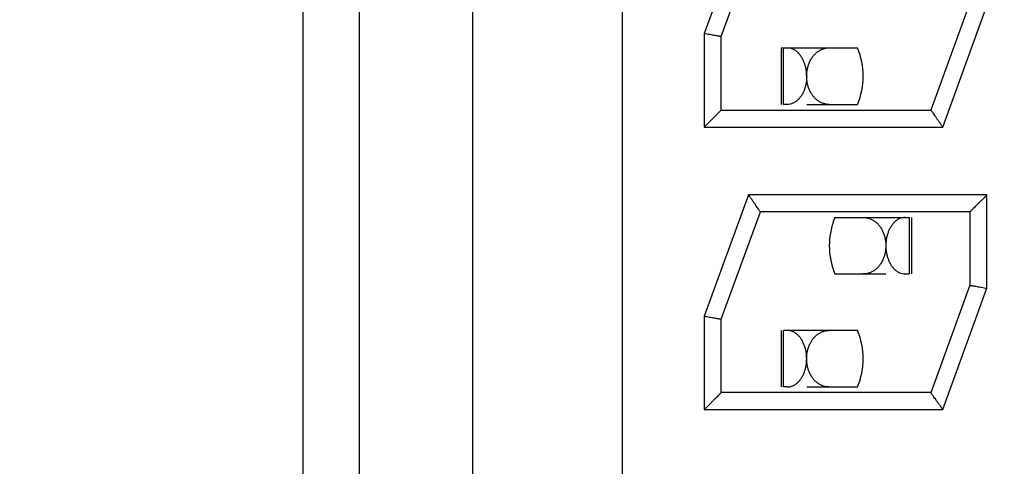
# Model space of a CAD drawing. Header units: inches. Extents: x 0 to 34, y 0 to 22.
# Tile 37 of 54: x 15.706 to 16.055, y 12.537 to 12.695. Entities that reach past the tile are written whole.
import ezdxf

# ---------------------------------------------------------------- set-up
doc = ezdxf.new("R2010")
doc.units = ezdxf.units.IN
doc.header["$LTSCALE"] = 1.87
doc.header["$MEASUREMENT"] = 0
doc.layers.get('0').update_dxf_attribs({"linetype": 'CONTINUOUS'})
doc.layers.add('DIMENSIONS', color=7, linetype='CONTINUOUS')
doc.styles.get("Standard").update_dxf_attribs({"font": 'txt', "width": 0.8})
doc.dimstyles.new('DIMSTYLE_1', dxfattribs={"dimtxt": 0.125, "dimasz": 0.18, "dimexe": 0.18, "dimexo": 0.0625, "dimgap": 0.09, "dimtad": 0, "dimtih": 1, "dimtoh": 1, "dimdec": 3, "dimlfac": 0.5, "dimzin": 4, "dimdsep": 46, "dimtxsty": 'STANDARD', "dimblk": '_FILLED', "dimblk1": '_FILLED', "dimblk2": '_FILLED', "dimcen": 0.09, "dimadec": 0, "dimazin": 0, "dimtp": 0.01, "dimtm": 0.01, "dimtfac": 1, "dimtdec": 3, "dimtofl": 0, "dimtmove": 0, "dimatfit": 3, "dimldrblk": '_FILLED', "dimfxl": 1, "dimtolj": 1, "dimtzin": 4, "dimarcsym": 0})

# ---------------------------------------------------------------- blocks, each defined once
blk = doc.blocks.new('*D4')
at = {"layer": 'DIMENSIONS', "color": 2, "linetype": 'CONTINUOUS'}
blk.add_line((15.8766159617, 12.4192982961), (14.5858159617, 12.4192982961), dxfattribs=at)
at = {"layer": 'DIMENSIONS', "color": 2, "linetype": 'CONTINUOUS', "width": 0.8}
for s, p in [('[', (13.8233159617, 12.3567982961)), (']', (14.4233159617, 12.3567982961)), ('1.513', (13.1983159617, 12.3567982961)), ('38.43', (13.9233159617, 12.3567982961))]:
    blk.add_text(s, height=0.125, dxfattribs=at).set_placement(p)
blk = doc.blocks.new('_FILLED')
at = {"color": 0, "linetype": 'BYBLOCK'}
blk.add_solid([(0, 0), (-1, 0.1736111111), (-1, -0.1736111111)], dxfattribs=at)
blk = doc.blocks.new('*D5')
at = {"layer": 'DIMENSIONS', "color": 2, "linetype": 'CONTINUOUS'}
blk.add_line((15.8766159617, 9.5192982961), (14.5858159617, 9.5192982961), dxfattribs=at)
at = {"layer": 'DIMENSIONS', "color": 2, "linetype": 'CONTINUOUS', "width": 0.8}
for s, p in [('[', (13.8233159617, 9.4567982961)), (']', (14.4233159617, 9.4567982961)), ('2.963', (13.1983159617, 9.4567982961)), ('75.26', (13.9233159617, 9.4567982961))]:
    blk.add_text(s, height=0.125, dxfattribs=at).set_placement(p)
blk = doc.blocks.new('*D8')
at = {"layer": 'DIMENSIONS', "color": 2, "linetype": 'CONTINUOUS'}
blk.add_line((16.0636159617, 7.0192982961), (14.5858159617, 7.0192982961), dxfattribs=at)
at = {"layer": 'DIMENSIONS', "color": 2, "linetype": 'CONTINUOUS', "width": 0.8}
for s, p in [('[', (13.7233159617, 6.9567982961)), (']', (14.4233159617, 6.9567982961)), ('4.213', (13.0983159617, 6.9567982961)), ('107.01', (13.8233159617, 6.9567982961))]:
    blk.add_text(s, height=0.125, dxfattribs=at).set_placement(p)

msp = doc.modelspace()

# ---------------------------------------------------------------- linework, layer by layer
at = {"color": 7, "linetype": 'CONTINUOUS'}
for p, q in [((15.8066239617, 11.9707513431), (15.8066239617, 12.8678452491)), ((15.8264927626, 11.9715786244), (15.8264927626, 12.8690179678)), ((15.8664927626, 12.8690179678), (15.8664927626, 11.9715786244)), ((15.9194927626, 12.8690179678), (15.9194927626, 11.9715786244)), ((15.9641223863, 12.7332982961), (15.9484927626, 12.690356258)), ((15.9544905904, 12.6892923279), (15.9683304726, 12.7273170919)), ((16.0424949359, 12.7013042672), (16.0286550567, 12.6632795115)), ((16.032863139, 12.6572982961), (16.0484927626, 12.7002403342)), ((15.9484927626, 12.690356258), (15.9484927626, 12.6572982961)), ((15.9544927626, 12.6892982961), (15.9544748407, 12.6893014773)), ((15.9544927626, 12.6632982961), (15.9544927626, 12.6892982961)), ((15.9756364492, 12.6852983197), (15.9756364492, 12.6652983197)), ((15.9756364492, 12.6852983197), (16.0027191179, 12.6852983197)), ((15.9765131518, 12.6652983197), (15.9765131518, 12.6852983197)), ((15.9544927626, 12.6632982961), (16.0286618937, 12.6632982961)), ((15.977867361, 12.6652983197), (15.9765131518, 12.6652983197)), ((15.9847189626, 12.6652983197), (16.0026755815, 12.6652983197)), ((16.0286618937, 12.6632982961), (16.0286709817, 12.6632843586)), ((15.9484927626, 12.6572982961), (16.032863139, 12.6572982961)), ((15.9641223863, 12.6332982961), (15.9484927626, 12.590356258)), ((16.0484927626, 12.6332982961), (15.9641223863, 12.6332982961)), ((16.0484927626, 12.6002403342), (16.0484927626, 12.6332982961)), ((15.9544905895, 12.5892923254), (15.9683304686, 12.6273170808)), ((15.9683236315, 12.6272982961), (15.9683145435, 12.6273122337)), ((16.0424927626, 12.6272982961), (15.9683236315, 12.6272982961)), ((16.0424927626, 12.6272982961), (16.0424927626, 12.6012982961)), ((15.9947195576, 12.6252983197), (16.0209247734, 12.6252983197)), ((16.0209247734, 12.6252983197), (16.0209247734, 12.6052983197)), ((16.021801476, 12.6252983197), (16.021801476, 12.6052983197)), ((15.9947188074, 12.6052983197), (16.0127189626, 12.6052983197)), ((16.0195705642, 12.6052983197), (16.0209247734, 12.6052983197)), ((16.0424949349, 12.6013042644), (16.0286550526, 12.5632795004)), ((16.032863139, 12.5572982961), (16.0484927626, 12.6002403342)), ((16.0424927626, 12.6012982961), (16.0425106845, 12.6012951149)), ((15.9484927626, 12.590356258), (15.9484927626, 12.5572982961)), ((15.9544748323, 12.5893014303), (15.9544927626, 12.5892982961)), ((15.9544927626, 12.5632982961), (15.9544927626, 12.5892982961)), ((15.9756364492, 12.5852983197), (15.9756364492, 12.5652983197)), ((15.9765131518, 12.5652983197), (15.9765131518, 12.5852983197)), ((16.0027191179, 12.5852983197), (15.9765131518, 12.5852983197)), ((15.977867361, 12.5652983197), (15.9765131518, 12.5652983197)), ((15.9847189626, 12.5652983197), (16.0026755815, 12.5652983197)), ((16.0286618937, 12.5632982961), (15.9544927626, 12.5632982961)), ((16.0286718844, 12.5632849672), (16.0286618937, 12.5632982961)), ((15.9484927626, 12.5572982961), (16.032863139, 12.5572982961))]:
    msp.add_line(p, q, dxfattribs=at)
for centre, start, end in [((15.9787189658, 12.6752992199), 337.3779873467, 22.6177172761), ((16.0187189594, 12.6152974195), 157.3779873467, 202.6177172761), ((15.9787189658, 12.5752992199), 337.3779873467, 22.6177172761)]:
    msp.add_arc(centre, 0.026, start, end, dxfattribs=at)
for points, knots in [([(15.9544748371, 12.6893014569), (15.954456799, 12.6893046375), (15.9543661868, 12.6893206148), (15.9541565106, 12.6893575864), (15.9538025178, 12.6894200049), (15.9533167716, 12.6895056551), (15.9527107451, 12.6896125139), (15.9520011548, 12.6897376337), (15.9512055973, 12.6898779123), (15.950342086, 12.6900301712), (15.9494297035, 12.690191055), (15.948807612, 12.6903007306), (15.9484928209, 12.6903562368)], [0, 0, 0, 0, 0.0090461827, 0.0454422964, 0.1051533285, 0.1865747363, 0.2890456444, 0.4090775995, 0.5424366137, 0.6880203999, 0.8421312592, 1, 1, 1, 1]), ([(15.9829765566, 12.6819612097), (15.9827768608, 12.6822874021), (15.9823472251, 12.6829048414), (15.9815998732, 12.6837214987), (15.9807675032, 12.6843942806), (15.9798577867, 12.6849029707), (15.9792045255, 12.6851183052), (15.978872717, 12.6851900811)], [0, 0, 0, 0, 0.2139237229, 0.4198810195, 0.6174993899, 0.810425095, 1, 1, 1, 1]), ([(15.9861458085, 12.6810588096), (15.9863445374, 12.6814185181), (15.9867817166, 12.6821086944), (15.9873053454, 12.6827363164), (15.9875860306, 12.6830275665)], [0, 0, 0, 0, 0.5040213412, 1, 1, 1, 1]), ([(15.9875860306, 12.6830275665), (15.9878615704, 12.6833134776), (15.988449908, 12.6838438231), (15.9894378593, 12.6844911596), (15.9905003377, 12.6849607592), (15.9912441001, 12.6851486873), (15.9916163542, 12.6852097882)], [0, 0, 0, 0, 0.2554870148, 0.5082346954, 0.7574147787, 1, 1, 1, 1]), ([(15.9847189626, 12.6752340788), (15.9847206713, 12.6756223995), (15.9846928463, 12.6764013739), (15.9845574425, 12.6775630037), (15.9843248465, 12.6787133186), (15.9839909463, 12.6798415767), (15.9835501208, 12.6809341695), (15.983180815, 12.6816275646), (15.9829765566, 12.6819612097)], [0, 0, 0, 0, 0.1656356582, 0.3320578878, 0.4983072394, 0.6656063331, 0.8332373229, 1, 1, 1, 1]), ([(15.9847192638, 12.6752340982), (15.9847173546, 12.6756199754), (15.9847489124, 12.676406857), (15.9849068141, 12.6775909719), (15.98518525, 12.6787806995), (15.9854538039, 12.6795565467), (15.9856103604, 12.67993878)], [0, 0, 0, 0, 0.2403191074, 0.4896671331, 0.7428943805, 1, 1, 1, 1]), ([(15.9847189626, 12.6752340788), (15.9847172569, 12.6748465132), (15.984682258, 12.6740593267), (15.9845326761, 12.672876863), (15.9842793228, 12.6717012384), (15.9839234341, 12.6705656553), (15.9834687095, 12.6694931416), (15.9830969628, 12.6688228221), (15.9828941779, 12.6685032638)], [0, 0, 0, 0, 0.1646766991, 0.334385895, 0.5058600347, 0.6749787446, 0.839283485, 1, 1, 1, 1]), ([(15.9927030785, 12.6652983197), (15.992311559, 12.6652983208), (15.9915328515, 12.6653663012), (15.9904071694, 12.6656681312), (15.9893536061, 12.6661527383), (15.9883860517, 12.666803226), (15.9875157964, 12.6676017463), (15.9867540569, 12.6685266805), (15.9861104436, 12.6695515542), (15.9855907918, 12.6706467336), (15.9851958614, 12.67178244), (15.984920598, 12.6729363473), (15.9848115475, 12.6737129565), (15.9847751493, 12.6741003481)], [0, 0, 0, 0, 0.0904262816, 0.1794411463, 0.2679075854, 0.3570385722, 0.4476366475, 0.539739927, 0.6329607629, 0.7264468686, 0.8191203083, 0.910171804, 1, 1, 1, 1]), ([(15.9828941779, 12.6685032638), (15.9826967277, 12.6681921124), (15.9822723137, 12.6676013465), (15.9815369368, 12.6668180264), (15.9807194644, 12.6661716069), (15.9798276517, 12.6656821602), (15.9788698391, 12.6653704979), (15.9782018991, 12.6652983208), (15.977867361, 12.6652983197)], [0, 0, 0, 0, 0.1777455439, 0.3501739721, 0.516860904, 0.6786597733, 0.8385474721, 1, 1, 1, 1]), ([(15.9484927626, 12.6572985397), (15.948827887, 12.6576336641), (15.9494797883, 12.6582852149), (15.9504218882, 12.6592274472), (15.9512875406, 12.6600930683), (15.9520595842, 12.660865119), (15.9527265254, 12.6615320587), (15.9532817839, 12.6620873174), (15.9537236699, 12.6625292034), (15.9540555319, 12.6628610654), (15.9542848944, 12.6630904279), (15.9544191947, 12.6632247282), (15.9544781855, 12.663283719), (15.9544927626, 12.6632982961)], [0, 0, 0, 0, 0.167565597, 0.3258696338, 0.4710926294, 0.6003927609, 0.7119010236, 0.8045696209, 0.8780276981, 0.9328484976, 0.9705039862, 0.9927113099, 1, 1, 1, 1]), ([(16.0286714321, 12.6632846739), (16.0286815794, 12.663270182), (16.0287341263, 12.6631951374), (16.0288598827, 12.6630155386), (16.0290783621, 12.6627035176), (16.0293872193, 12.6622624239), (16.0297841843, 12.6616954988), (16.0302642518, 12.6610098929), (16.0308215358, 12.660214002), (16.0314496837, 12.6593169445), (16.0321381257, 12.6583336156), (16.0326167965, 12.6576503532), (16.032863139, 12.6572985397)], [0, 0, 0, 0, 0.0072626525, 0.0376087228, 0.0900061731, 0.1636324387, 0.2586634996, 0.3741214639, 0.5072250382, 0.6575242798, 0.8236881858, 1, 1, 1, 1]), ([(15.9683140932, 12.6273119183), (15.9683039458, 12.6273264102), (15.968251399, 12.6274014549), (15.9681256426, 12.6275810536), (15.9679071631, 12.6278930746), (15.9675983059, 12.6283341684), (15.9672013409, 12.6289010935), (15.9667212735, 12.6295866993), (15.9661639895, 12.6303825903), (15.9655358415, 12.6312796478), (15.9648473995, 12.6322629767), (15.9643687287, 12.6329462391), (15.9641223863, 12.6332980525)], [0, 0, 0, 0, 0.0072626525, 0.0376087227, 0.0900061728, 0.1636324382, 0.2586634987, 0.3741214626, 0.5072250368, 0.6575242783, 0.8236881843, 1, 1, 1, 1]), ([(16.0484927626, 12.6332980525), (16.0481576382, 12.6329629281), (16.0475057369, 12.6323113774), (16.046563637, 12.631369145), (16.0456979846, 12.6305035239), (16.044925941, 12.6297314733), (16.0442589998, 12.6290645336), (16.0437037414, 12.6285092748), (16.0432618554, 12.6280673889), (16.0429299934, 12.6277355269), (16.0427006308, 12.6275061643), (16.0425663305, 12.627371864), (16.0425073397, 12.6273128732), (16.0424927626, 12.6272982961)], [0, 0, 0, 0, 0.1675655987, 0.3258696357, 0.4710926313, 0.6003927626, 0.7119010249, 0.8045696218, 0.8780276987, 0.9328484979, 0.9705039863, 0.9927113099, 1, 1, 1, 1]), ([(16.0047348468, 12.6252983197), (16.0050994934, 12.6252983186), (16.0058436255, 12.6252378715), (16.0069449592, 12.6249587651), (16.0080098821, 12.6244864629), (16.0089982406, 12.6238365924), (16.0098862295, 12.6230336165), (16.0106621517, 12.6221012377), (16.0113188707, 12.6210625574), (16.0118503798, 12.6199447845), (16.0122537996, 12.618778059), (16.0125318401, 12.6175883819), (16.0126384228, 12.6167871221), (16.01267249, 12.6163879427)], [0, 0, 0, 0, 0.0835206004, 0.1701110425, 0.2590381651, 0.3490791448, 0.4399001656, 0.5322628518, 0.6260606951, 0.7206369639, 0.8151263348, 0.9082788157, 1, 1, 1, 1]), ([(16.0195705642, 12.6252983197), (16.0192312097, 12.6252983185), (16.0185520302, 12.6252238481), (16.0175794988, 12.6249021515), (16.0166791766, 12.624399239), (16.0158581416, 12.6237391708), (16.0151200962, 12.6229402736), (16.0144711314, 12.6220199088), (16.0139203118, 12.6210029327), (16.0134706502, 12.6199103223), (16.0131240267, 12.6187616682), (16.0128822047, 12.6175801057), (16.0127892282, 12.6167813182), (16.0127594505, 12.6163838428)], [0, 0, 0, 0, 0.083077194, 0.1657320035, 0.24918605, 0.334180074, 0.422587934, 0.5145890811, 0.6091630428, 0.7051388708, 0.8033472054, 0.9024558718, 1, 1, 1, 1]), ([(16.0127186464, 12.6152324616), (16.0127166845, 12.6148542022), (16.0126788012, 12.6140868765), (16.0125168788, 12.6129353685), (16.0122414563, 12.6117816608), (16.0119195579, 12.6108564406), (16.0116849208, 12.6103214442), (16.0116073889, 12.6101562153)], [0, 0, 0, 0, 0.2167789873, 0.4396058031, 0.6654981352, 0.895458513, 1, 1, 1, 1]), ([(16.0127189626, 12.6152324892), (16.0127207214, 12.6148427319), (16.0127557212, 12.6140615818), (16.012902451, 12.6128990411), (16.0131461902, 12.6117529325), (16.0134891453, 12.6106368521), (16.0139341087, 12.6095658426), (16.0143023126, 12.6088897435), (16.0145043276, 12.608565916)], [0, 0, 0, 0, 0.1673985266, 0.3354073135, 0.5027209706, 0.670024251, 0.8361713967, 1, 1, 1, 1]), ([(16.0116073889, 12.6101562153), (16.0115128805, 12.6099548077), (16.0112292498, 12.6093960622), (16.0106827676, 12.6085261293), (16.0101710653, 12.6079049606), (16.0098963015, 12.6076155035)], [0, 0, 0, 0, 0.2169879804, 0.6108599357, 1, 1, 1, 1]), ([(16.0098963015, 12.6076155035), (16.0096260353, 12.6073307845), (16.0090506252, 12.6068029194), (16.008083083, 12.6061525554), (16.0070295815, 12.6056680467), (16.006283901, 12.6054681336), (16.0059038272, 12.6054008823)], [0, 0, 0, 0, 0.2536344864, 0.5031491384, 0.7508100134, 1, 1, 1, 1]), ([(16.0145043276, 12.608565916), (16.0147020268, 12.6082490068), (16.0151282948, 12.6076462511), (16.0158699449, 12.6068457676), (16.0166971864, 12.6061848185), (16.0175994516, 12.605686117), (16.0182441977, 12.6054755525), (16.018571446, 12.6054052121)], [0, 0, 0, 0, 0.2118947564, 0.4179846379, 0.6173946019, 0.8104185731, 1, 1, 1, 1]), ([(16.0425106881, 12.6012951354), (16.0425287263, 12.6012919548), (16.0426193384, 12.6012759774), (16.0428290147, 12.6012390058), (16.0431830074, 12.6011765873), (16.0436687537, 12.6010909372), (16.0442747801, 12.6009840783), (16.0449843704, 12.6008589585), (16.0457799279, 12.6007186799), (16.0466434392, 12.6005664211), (16.0475558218, 12.6004055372), (16.0481779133, 12.6002958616), (16.0484927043, 12.6002403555)], [0, 0, 0, 0, 0.0090461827, 0.0454422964, 0.1051533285, 0.1865747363, 0.2890456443, 0.4090775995, 0.5424366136, 0.6880203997, 0.8421312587, 1, 1, 1, 1]), ([(15.9484926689, 12.590356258), (15.948807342, 12.5903007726), (15.9494290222, 12.5901911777), (15.9503405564, 12.5900304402), (15.9512036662, 12.589878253), (15.9519994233, 12.589737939), (15.9527094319, 12.5896127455), (15.9533154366, 12.5895058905), (15.9538012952, 12.5894202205), (15.9541557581, 12.5893577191), (15.9543660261, 12.5893206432), (15.9544567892, 12.5893046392), (15.954474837, 12.5893014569)], [0, 0, 0, 0, 0.1578056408, 0.3117647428, 0.4571266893, 0.5906469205, 0.7108295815, 0.8131893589, 0.8945525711, 0.9544831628, 0.9909491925, 1, 1, 1, 1]), ([(15.9829765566, 12.5819612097), (15.9827768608, 12.5822874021), (15.9823472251, 12.5829048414), (15.9815998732, 12.5837214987), (15.9807675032, 12.5843942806), (15.9798577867, 12.5849029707), (15.9792045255, 12.5851183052), (15.978872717, 12.5851900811)], [0, 0, 0, 0, 0.2139237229, 0.4198810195, 0.6174993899, 0.810425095, 1, 1, 1, 1]), ([(15.9847189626, 12.5752340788), (15.9847206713, 12.5756223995), (15.9846928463, 12.5764013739), (15.9845574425, 12.5775630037), (15.9843248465, 12.5787133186), (15.9839909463, 12.5798415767), (15.9835501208, 12.5809341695), (15.983180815, 12.5816275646), (15.9829765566, 12.5819612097)], [0, 0, 0, 0, 0.1656356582, 0.3320578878, 0.4983072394, 0.6656063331, 0.8332373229, 1, 1, 1, 1]), ([(15.9858935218, 12.5805723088), (15.9859489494, 12.5806863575), (15.9861907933, 12.5811622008), (15.9866797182, 12.5819648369), (15.9871880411, 12.5825995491), (15.9874624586, 12.5828965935)], [0, 0, 0, 0, 0.1351909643, 0.5689833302, 1, 1, 1, 1]), ([(15.9874624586, 12.5828965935), (15.9877322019, 12.5831885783), (15.9883075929, 12.5837307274), (15.9892819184, 12.5844036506), (15.9903513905, 12.5849093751), (15.9911136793, 12.5851194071), (15.9915031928, 12.5851902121)], [0, 0, 0, 0, 0.2522510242, 0.500314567, 0.7489817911, 1, 1, 1, 1]), ([(15.9847192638, 12.5752340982), (15.9847173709, 12.5756166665), (15.9847480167, 12.5763882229), (15.9848993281, 12.5775422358), (15.9851616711, 12.5786921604), (15.9854129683, 12.5794418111), (15.9855593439, 12.5798120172)], [0, 0, 0, 0, 0.2452049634, 0.4941310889, 0.7449705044, 1, 1, 1, 1]), ([(15.977867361, 12.5652983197), (15.9782019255, 12.5652983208), (15.9788702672, 12.5653705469), (15.9798295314, 12.5656828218), (15.9807239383, 12.566174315), (15.9815440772, 12.5668243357), (15.982280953, 12.5676117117), (15.9829263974, 12.5685133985), (15.983475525, 12.5695073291), (15.9839279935, 12.5705784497), (15.9842817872, 12.5717111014), (15.9845336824, 12.5728833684), (15.9846340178, 12.5736786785), (15.9846675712, 12.5740758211)], [0, 0, 0, 0, 0.0828315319, 0.1649464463, 0.2482327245, 0.3341608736, 0.4229732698, 0.5143613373, 0.6080071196, 0.7035398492, 0.8017578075, 0.9013601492, 1, 1, 1, 1]), ([(15.9927030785, 12.5652983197), (15.992311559, 12.5652983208), (15.9915328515, 12.5653663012), (15.9904071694, 12.5656681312), (15.9893536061, 12.5661527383), (15.9883860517, 12.566803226), (15.9875157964, 12.5676017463), (15.9867540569, 12.5685266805), (15.9861104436, 12.5695515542), (15.9855907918, 12.5706467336), (15.9851958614, 12.57178244), (15.984920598, 12.5729363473), (15.9848115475, 12.5737129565), (15.9847751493, 12.5741003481)], [0, 0, 0, 0, 0.0904262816, 0.1794411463, 0.2679075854, 0.3570385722, 0.4476366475, 0.539739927, 0.6329607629, 0.7264468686, 0.8191203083, 0.910171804, 1, 1, 1, 1]), ([(15.9544927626, 12.5632982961), (15.9544781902, 12.5632837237), (15.9544192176, 12.5632247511), (15.9542849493, 12.5630904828), (15.9540556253, 12.5628611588), (15.9537238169, 12.5625293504), (15.9532820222, 12.5620875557), (15.9527268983, 12.5615324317), (15.9520600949, 12.5608656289), (15.9512881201, 12.5600936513), (15.9504224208, 12.5592279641), (15.9494800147, 12.5582855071), (15.9488279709, 12.5576335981), (15.9484926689, 12.5572982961)], [0, 0, 0, 0, 0.0072861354, 0.0294860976, 0.067133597, 0.1219472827, 0.1953889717, 0.2880292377, 0.3995070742, 0.5287879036, 0.6740143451, 0.8323502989, 1, 1, 1, 1]), ([(16.0328630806, 12.5572983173), (16.0326165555, 12.5576503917), (16.0321377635, 12.5583342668), (16.0314488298, 12.5593181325), (16.0308205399, 12.5602154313), (16.0302632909, 12.5610112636), (16.0297833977, 12.5616966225), (16.0293866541, 12.562263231), (16.0290780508, 12.5627039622), (16.0288597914, 12.563015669), (16.0287341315, 12.5631951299), (16.0286815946, 12.5632701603), (16.0286714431, 12.5632846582)], [0, 0, 0, 0, 0.1764394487, 0.3427042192, 0.4930624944, 0.6261128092, 0.7415299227, 0.8365249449, 0.9100644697, 0.9623990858, 0.9927344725, 1, 1, 1, 1])]:
    msp.add_open_spline(points, degree=3, knots=knots, dxfattribs=at)
for points in [[(15.978872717, 12.6851900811), (15.9785425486, 12.6852615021), (15.9782044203, 12.6852983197), (15.977867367, 12.6852983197)], [(15.9916163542, 12.6852097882), (15.9919757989, 12.6852687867), (15.9923402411, 12.6852983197), (15.9927039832, 12.6852983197)], [(15.9856103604, 12.67993878), (15.9857672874, 12.6803219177), (15.9859455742, 12.6806963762), (15.9861458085, 12.6810588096)], [(15.9847751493, 12.6741003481), (15.9847397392, 12.6744772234), (15.9847211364, 12.67485572), (15.9847192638, 12.6752340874)], [(16.01267249, 12.6163879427), (16.012705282, 12.6160037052), (16.0127206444, 12.6156179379), (16.0127186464, 12.6152324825)], [(16.0127594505, 12.6163838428), (16.0127307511, 12.6160007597), (16.0127172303, 12.615616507), (16.0127189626, 12.6152324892)], [(16.0059038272, 12.6054008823), (16.0055177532, 12.6053325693), (16.0051253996, 12.6052983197), (16.0047339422, 12.6052983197)], [(16.018571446, 12.6054052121), (16.0188996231, 12.605334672), (16.0192356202, 12.6052983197), (16.0195705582, 12.6052983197)], [(15.978872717, 12.5851900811), (15.9785425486, 12.5852615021), (15.9782044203, 12.5852983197), (15.977867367, 12.5852983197)], [(15.9915031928, 12.5851902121), (15.9918992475, 12.5852622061), (15.9923021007, 12.5852983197), (15.992703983, 12.5852983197)], [(15.9855593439, 12.5798120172), (15.9856611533, 12.580069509), (15.9857724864, 12.5803232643), (15.9858935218, 12.5805723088)], [(15.9846675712, 12.5740758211), (15.9847001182, 12.5744610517), (15.9847172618, 12.5748476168), (15.9847189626, 12.5752340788)], [(15.9847751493, 12.5741003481), (15.9847397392, 12.5744772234), (15.9847211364, 12.57485572), (15.9847192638, 12.5752340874)]]:
    msp.add_open_spline(points, degree=3, dxfattribs=at)

# ---------------------------------------------------------------- dimensions: what is measured, and where the dimension line sits
at = {"layer": 'DIMENSIONS', "color": 2, "linetype": 'CONTINUOUS'}
for feature_location, offset, origin, picture, middle in [((16.0636159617, 7.0192982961), (-1.4777999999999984, 0), (16.1261159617, 15.4452982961), '*D8', (13.8108159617, 7.0192982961)), ((15.8766159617, 12.4192982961), (-1.2908000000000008, 0), (15.9391159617, 15.4452982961), '*D4', (13.8608159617, 12.4192982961)), ((15.8766159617, 9.5192982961), (-1.2908000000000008, 0), (15.9391159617, 15.4452982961), '*D5', (13.8608159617, 9.5192982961))]:
    dim = msp.add_ordinate_dim(feature_location=feature_location, offset=offset, dtype=0, origin=origin, dimstyle='DIMSTYLE_1', dxfattribs=at)
    dim.commit()
    dim.dimension.update_dxf_attribs({"geometry": picture, "text_midpoint": middle})

doc.saveas('drawing.dxf')
